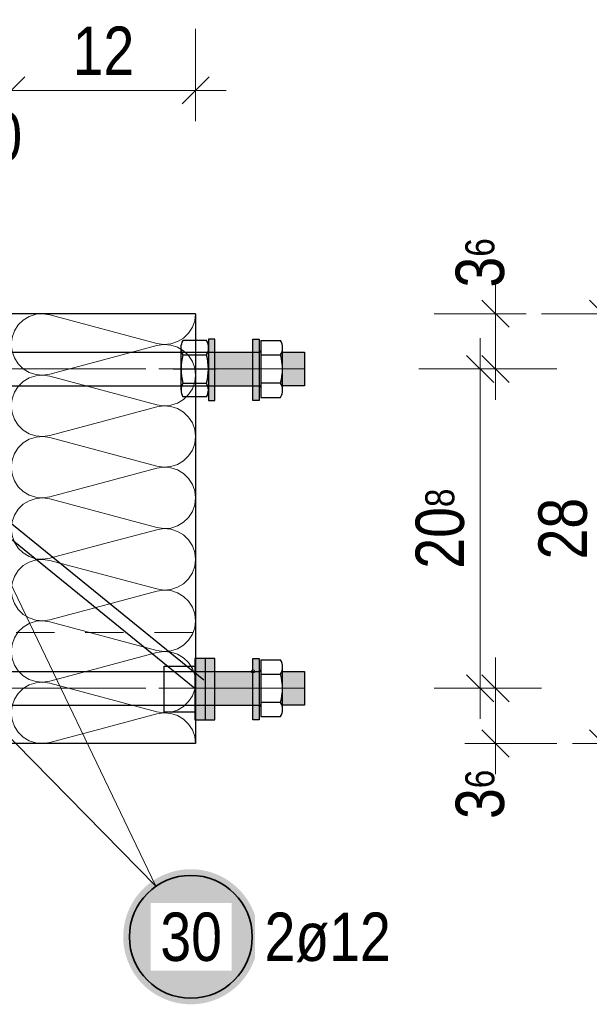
# Model space of a CAD drawing. Header units: millimetres. Extents: x -4 to 113, y -17 to 52.
# Tile 61 of 91: x 86.93 to 88.79, y 5.1 to 8.31. Entities that reach past the tile are written whole.
import ezdxf

# ---------------------------------------------------------------- set-up
doc = ezdxf.new("R2010")
doc.units = ezdxf.units.MM
doc.linetypes.add('DASHDOT', pattern=[1, 0.5, -0.25, 0, -0.25])
doc.linetypes.add('HIDDEN', pattern=[0.375, 0.25, -0.125])
doc.layers.add('Achsen', color=7, linetype='Continuous', lineweight=20)
doc.layers.add('Mattenbewehrung', color=7, linetype='Continuous', lineweight=20)
doc.styles.add('Arial Narrow', font='ARIALN.TTF')
doc.dimstyles.new('Arch_Strakon_dimstyle', dxfattribs={"dimtxt": 17.5, "dimasz": 1, "dimexe": 1.25, "dimexo": 0.0625, "dimgap": 1, "dimtad": 0, "dimdec": 5, "dimzin": 12, "dimdsep": 46, "dimtxsty": 'Arial Narrow', "dimblk": 'Arrowhead_Tick', "dimsah": 1, "dimcen": 0, "dimse1": 1, "dimse2": 1, "dimclrd": 6, "dimclrt": 2, "dimazin": 0, "dimtfac": 1, "dimtdec": 4, "dimtmove": 0, "dimatfit": 3, "dimldrblk": 'NONE', "dimfxl": 1, "dimtvp": 1, "dimtolj": 1, "dimtzin": 0, "dimlwd": 13, "dimarcsym": 2})

# ---------------------------------------------------------------- blocks, each defined once
blk = doc.blocks.new('Hatch_4_1')
at = {"color": 6, "linetype": 'Continuous', "lineweight": 13, "ltscale": 0.2}
for p, q in [((86.9039, 7.3503), (86.9039, 7.3503)), ((86.9039, 7.3503), (86.9039, 7.3503)), ((86.9844, 7.3484), (86.9626, 7.3414)), ((86.9844, 7.3484), (87.0071, 7.3503)), ((87.0298, 7.3469), (87.0071, 7.3503)), ((87.0298, 7.3469), (87.378, 7.2538)), ((87.5013, 7.3276), (87.5039, 7.3503)), ((87.5039, 7.3503), (87.5039, 7.3503)), ((86.9142, 7.2946), (86.9265, 7.3138)), ((86.943, 7.3297), (86.9265, 7.3138)), ((86.943, 7.3297), (86.9626, 7.3414)), ((87.5013, 7.3276), (87.4936, 7.3061)), ((86.9142, 7.2946), (86.9065, 7.2731)), ((87.4812, 7.2869), (87.4648, 7.271)), ((87.4812, 7.2869), (87.4936, 7.3061)), ((86.9039, 7.2503), (86.9065, 7.2731)), ((86.9039, 7.2503), (86.9065, 7.2276)), ((87.4006, 7.2504), (87.378, 7.2538)), ((87.3781, 7.2469), (87.4006, 7.2503)), ((87.4006, 7.2504), (87.4234, 7.2523)), ((87.4234, 7.2484), (87.4006, 7.2503)), ((87.4452, 7.2593), (87.4234, 7.2523)), ((87.4234, 7.2484), (87.4452, 7.2414)), ((87.4452, 7.2593), (87.4648, 7.271)), ((86.9142, 7.2061), (86.9065, 7.2276)), ((87.3781, 7.2469), (87.2039, 7.2003)), ((87.4648, 7.2297), (87.4452, 7.2414)), ((87.4648, 7.2297), (87.4812, 7.2138)), ((86.9142, 7.2061), (86.9266, 7.1869)), ((86.943, 7.171), (86.9266, 7.1869)), ((87.0297, 7.1538), (87.2039, 7.2003)), ((87.4936, 7.1946), (87.4812, 7.2138)), ((87.4936, 7.1946), (87.5013, 7.1731)), ((86.943, 7.171), (86.9626, 7.1593)), ((86.9843, 7.1523), (86.9626, 7.1593)), ((86.9843, 7.1523), (87.0071, 7.1504)), ((87.0297, 7.1538), (87.0071, 7.1504)), ((87.5039, 7.1503), (87.5013, 7.1731)), ((86.9039, 7.1503), (86.9039, 7.1503)), ((86.9039, 7.1503), (86.9039, 7.1503)), ((86.9265, 7.1138), (86.943, 7.1297)), ((86.9626, 7.1414), (86.943, 7.1297)), ((86.9626, 7.1414), (86.9844, 7.1484)), ((87.0071, 7.1503), (86.9844, 7.1484)), ((87.0071, 7.1503), (87.0298, 7.1469)), ((87.378, 7.0538), (87.0298, 7.1469)), ((87.4936, 7.1061), (87.5013, 7.1276)), ((87.5039, 7.1503), (87.5013, 7.1276)), ((86.9065, 7.0731), (86.9142, 7.0946)), ((86.9265, 7.1138), (86.9142, 7.0946)), ((87.4936, 7.1061), (87.4812, 7.0869)), ((86.9065, 7.0731), (86.9039, 7.0503)), ((87.4234, 7.0523), (87.4452, 7.0593)), ((87.4648, 7.071), (87.4452, 7.0593)), ((87.4648, 7.071), (87.4812, 7.0869)), ((86.9065, 7.0276), (86.9039, 7.0503)), ((86.9065, 7.0276), (86.9142, 7.0061)), ((87.2039, 7.0003), (87.3781, 7.0469)), ((87.378, 7.0538), (87.4006, 7.0504)), ((87.4006, 7.0503), (87.3781, 7.0469)), ((87.4234, 7.0523), (87.4006, 7.0504)), ((87.4006, 7.0503), (87.4234, 7.0484)), ((87.4452, 7.0414), (87.4234, 7.0484)), ((87.4452, 7.0414), (87.4648, 7.0297)), ((87.4812, 7.0138), (87.4648, 7.0297)), ((86.9266, 6.9869), (86.9142, 7.0061)), ((87.2039, 7.0003), (87.0297, 6.9538)), ((87.4812, 7.0138), (87.4936, 6.9946)), ((87.5013, 6.9731), (87.4936, 6.9946)), ((86.9266, 6.9869), (86.943, 6.971)), ((86.9626, 6.9593), (86.943, 6.971)), ((86.9626, 6.9593), (86.9843, 6.9523)), ((87.5013, 6.9731), (87.5039, 6.9503)), ((86.9039, 6.9503), (86.9039, 6.9503)), ((86.9039, 6.9503), (86.9039, 6.9503)), ((86.943, 6.9297), (86.9265, 6.9138)), ((86.943, 6.9297), (86.9626, 6.9414)), ((86.9844, 6.9484), (86.9626, 6.9414)), ((87.0071, 6.9504), (86.9843, 6.9523)), ((86.9844, 6.9484), (87.0071, 6.9503)), ((87.0071, 6.9504), (87.0297, 6.9538)), ((87.0298, 6.9469), (87.0071, 6.9503)), ((87.0298, 6.9469), (87.378, 6.8538)), ((87.5013, 6.9276), (87.4936, 6.9061)), ((87.5013, 6.9276), (87.5039, 6.9503)), ((86.9142, 6.8946), (86.9265, 6.9138)), ((87.4812, 6.8869), (87.4936, 6.9061)), ((86.9039, 6.8503), (86.9065, 6.8731)), ((86.9142, 6.8946), (86.9065, 6.8731)), ((87.4452, 6.8593), (87.4648, 6.871)), ((87.4812, 6.8869), (87.4648, 6.871)), ((86.9039, 6.8503), (86.9065, 6.8276)), ((87.3781, 6.8469), (87.2039, 6.8003)), ((87.4006, 6.8504), (87.378, 6.8538)), ((87.3781, 6.8469), (87.4006, 6.8503)), ((87.4006, 6.8504), (87.4234, 6.8523)), ((87.4234, 6.8484), (87.4006, 6.8503)), ((87.4452, 6.8593), (87.4234, 6.8523)), ((87.4234, 6.8484), (87.4452, 6.8414)), ((87.4648, 6.8297), (87.4452, 6.8414)), ((86.9142, 6.8061), (86.9065, 6.8276)), ((86.9142, 6.8061), (86.9266, 6.7869)), ((87.0297, 6.7538), (87.2039, 6.8003)), ((87.4648, 6.8297), (87.4812, 6.8138)), ((87.4936, 6.7946), (87.4812, 6.8138)), ((86.943, 6.771), (86.9266, 6.7869)), ((86.943, 6.771), (86.9626, 6.7593)), ((87.4936, 6.7946), (87.5013, 6.7731)), ((87.5039, 6.7503), (87.5013, 6.7731)), ((86.9039, 6.7503), (86.9039, 6.7503)), ((86.9039, 6.7503), (86.9039, 6.7503)), ((86.9626, 6.7414), (86.943, 6.7297)), ((86.9843, 6.7523), (86.9626, 6.7593)), ((86.9626, 6.7414), (86.9844, 6.7484)), ((86.9843, 6.7523), (87.0071, 6.7504)), ((87.0071, 6.7503), (86.9844, 6.7484)), ((87.0297, 6.7538), (87.0071, 6.7504)), ((87.0071, 6.7503), (87.0298, 6.7469)), ((87.378, 6.6538), (87.0298, 6.7469)), ((87.5039, 6.7503), (87.5013, 6.7276)), ((86.9265, 6.7138), (86.9142, 6.6946)), ((86.9265, 6.7138), (86.943, 6.7297)), ((87.4936, 6.7061), (87.4812, 6.6869)), ((87.4936, 6.7061), (87.5013, 6.7276)), ((86.9065, 6.6731), (86.9039, 6.6503)), ((86.9065, 6.6731), (86.9142, 6.6946)), ((87.4648, 6.671), (87.4452, 6.6593)), ((87.4648, 6.671), (87.4812, 6.6869)), ((86.9065, 6.6276), (86.9039, 6.6503)), ((87.2039, 6.6003), (87.3781, 6.6469)), ((87.378, 6.6538), (87.4006, 6.6504)), ((87.4006, 6.6503), (87.3781, 6.6469)), ((87.4234, 6.6523), (87.4006, 6.6504)), ((87.4006, 6.6503), (87.4234, 6.6484)), ((87.4234, 6.6523), (87.4452, 6.6593)), ((87.4452, 6.6414), (87.4234, 6.6484)), ((87.4452, 6.6414), (87.4648, 6.6297)), ((86.9065, 6.6276), (86.9142, 6.6061)), ((87.4812, 6.6138), (87.4648, 6.6297)), ((87.4812, 6.6138), (87.4936, 6.5946)), ((86.9266, 6.5869), (86.9142, 6.6061)), ((86.9266, 6.5869), (86.943, 6.571)), ((87.2039, 6.6003), (87.0297, 6.5538)), ((87.5013, 6.5731), (87.4936, 6.5946)), ((86.9039, 6.5503), (86.9039, 6.5503)), ((86.9039, 6.5503), (86.9039, 6.5503)), ((86.9626, 6.5593), (86.943, 6.571)), ((86.9626, 6.5593), (86.9843, 6.5523)), ((86.9844, 6.5484), (86.9626, 6.5414)), ((87.0071, 6.5504), (86.9843, 6.5523)), ((86.9844, 6.5484), (87.0071, 6.5503)), ((87.0071, 6.5504), (87.0297, 6.5538)), ((87.0298, 6.5469), (87.0071, 6.5503)), ((87.0298, 6.5469), (87.378, 6.4538)), ((87.5013, 6.5731), (87.5039, 6.5503)), ((87.5013, 6.5276), (87.5039, 6.5503)), ((86.9142, 6.4946), (86.9265, 6.5138)), ((86.943, 6.5297), (86.9265, 6.5138)), ((86.943, 6.5297), (86.9626, 6.5414)), ((87.5013, 6.5276), (87.4936, 6.5061)), ((86.9142, 6.4946), (86.9065, 6.4731)), ((87.4812, 6.4869), (87.4648, 6.471)), ((87.4812, 6.4869), (87.4936, 6.5061)), ((86.9039, 6.4503), (86.9065, 6.4731)), ((86.9039, 6.4503), (86.9065, 6.4276)), ((87.3781, 6.4469), (87.2039, 6.4003)), ((87.4006, 6.4504), (87.378, 6.4538)), ((87.3781, 6.4469), (87.4006, 6.4503)), ((87.4006, 6.4504), (87.4234, 6.4523)), ((87.4234, 6.4484), (87.4006, 6.4503)), ((87.4452, 6.4593), (87.4234, 6.4523)), ((87.4234, 6.4484), (87.4452, 6.4414)), ((87.4452, 6.4593), (87.4648, 6.471)), ((86.9142, 6.4061), (86.9065, 6.4276)), ((87.4648, 6.4297), (87.4452, 6.4414)), ((87.4648, 6.4297), (87.4812, 6.4138)), ((86.9142, 6.4061), (86.9266, 6.3869)), ((86.943, 6.371), (86.9266, 6.3869)), ((87.0297, 6.3538), (87.2039, 6.4003)), ((87.4936, 6.3946), (87.4812, 6.4138)), ((87.4936, 6.3946), (87.5013, 6.3731)), ((86.9039, 6.3503), (86.9039, 6.3503)), ((86.9039, 6.3503), (86.9039, 6.3503)), ((86.943, 6.371), (86.9626, 6.3593)), ((86.9843, 6.3523), (86.9626, 6.3593)), ((86.9843, 6.3523), (87.0071, 6.3504)), ((87.0071, 6.3503), (86.9844, 6.3484)), ((87.0297, 6.3538), (87.0071, 6.3504)), ((87.0071, 6.3503), (87.0298, 6.3469)), ((87.5039, 6.3503), (87.5013, 6.3731)), ((87.5039, 6.3503), (87.5013, 6.3276)), ((86.9265, 6.3138), (86.943, 6.3297)), ((86.9626, 6.3414), (86.943, 6.3297)), ((86.9626, 6.3414), (86.9844, 6.3484)), ((87.378, 6.2538), (87.0298, 6.3469)), ((87.4936, 6.3061), (87.5013, 6.3276)), ((86.9065, 6.2731), (86.9142, 6.2946)), ((86.9265, 6.3138), (86.9142, 6.2946)), ((87.4648, 6.271), (87.4812, 6.2869)), ((87.4936, 6.3061), (87.4812, 6.2869)), ((86.9065, 6.2731), (86.9039, 6.2503)), ((87.378, 6.2538), (87.4006, 6.2504)), ((87.4234, 6.2523), (87.4452, 6.2593)), ((87.4648, 6.271), (87.4452, 6.2593)), ((86.9065, 6.2276), (86.9039, 6.2503)), ((86.9065, 6.2276), (86.9142, 6.2061)), ((87.2039, 6.2003), (87.3781, 6.2469)), ((87.4006, 6.2503), (87.3781, 6.2469)), ((87.4234, 6.2523), (87.4006, 6.2504)), ((87.4006, 6.2503), (87.4234, 6.2484)), ((87.4452, 6.2414), (87.4234, 6.2484)), ((87.4452, 6.2414), (87.4648, 6.2297)), ((87.4812, 6.2138), (87.4648, 6.2297)), ((86.9266, 6.1869), (86.9142, 6.2061)), ((87.2039, 6.2003), (87.0297, 6.1538)), ((87.4812, 6.2138), (87.4936, 6.1946)), ((87.5013, 6.1731), (87.4936, 6.1946)), ((86.9266, 6.1869), (86.943, 6.171)), ((86.9626, 6.1593), (86.943, 6.171)), ((86.9626, 6.1593), (86.9843, 6.1523)), ((87.5013, 6.1731), (87.5039, 6.1503)), ((86.9039, 6.1503), (86.9039, 6.1503)), ((86.9039, 6.1503), (86.9039, 6.1503)), ((86.943, 6.1297), (86.9265, 6.1138)), ((86.943, 6.1297), (86.9626, 6.1414)), ((86.9844, 6.1484), (86.9626, 6.1414)), ((87.0071, 6.1504), (86.9843, 6.1523)), ((86.9844, 6.1484), (87.0071, 6.1503)), ((87.0071, 6.1504), (87.0297, 6.1538)), ((87.0298, 6.1469), (87.0071, 6.1503)), ((87.0298, 6.1469), (87.378, 6.0538)), ((87.5013, 6.1276), (87.4936, 6.1061)), ((87.5013, 6.1276), (87.5039, 6.1503)), ((86.9142, 6.0946), (86.9065, 6.0731)), ((86.9142, 6.0946), (86.9265, 6.1138)), ((87.4812, 6.0869), (87.4936, 6.1061)), ((86.9039, 6.0503), (86.9065, 6.0731)), ((87.4452, 6.0593), (87.4648, 6.071)), ((87.4812, 6.0869), (87.4648, 6.071)), ((86.9039, 6.0503), (86.9065, 6.0276)), ((87.3781, 6.0469), (87.2039, 6.0003)), ((87.4006, 6.0504), (87.378, 6.0538)), ((87.3781, 6.0469), (87.4006, 6.0503)), ((87.4006, 6.0504), (87.4234, 6.0523)), ((87.4234, 6.0484), (87.4006, 6.0503)), ((87.4452, 6.0593), (87.4234, 6.0523)), ((87.4234, 6.0484), (87.4452, 6.0414)), ((87.4648, 6.0297), (87.4452, 6.0414)), ((87.4648, 6.0297), (87.4812, 6.0138)), ((86.9142, 6.0061), (86.9065, 6.0276)), ((86.9142, 6.0061), (86.9266, 5.9869)), ((87.0297, 5.9538), (87.2039, 6.0003)), ((87.4936, 5.9946), (87.4812, 6.0138)), ((86.943, 5.971), (86.9266, 5.9869)), ((86.943, 5.971), (86.9626, 5.9593)), ((87.4936, 5.9946), (87.5013, 5.9731)), ((87.5039, 5.9503), (87.5013, 5.9731)), ((86.9039, 5.9503), (86.9039, 5.9503)), ((86.9039, 5.9503), (86.9039, 5.9503)), ((86.9843, 5.9523), (86.9626, 5.9593)), ((86.9843, 5.9523), (87.0071, 5.9504)), ((87.0297, 5.9538), (87.0071, 5.9504)), ((87.5039, 5.9503), (87.5039, 5.9503)), ((87.5039, 5.9503), (87.5039, 5.9503))]:
    blk.add_line(p, q, dxfattribs=at)
blk = doc.blocks.new('Arrowhead_Tick')
at = {"color": 0, "linetype": 'Continuous', "lineweight": -2, "ltscale": 0.5}
for p, q in [((0, 20), (0, -10)), ((-1, 0), (0, 0)), ((10, 0), (0, 0))]:
    blk.add_line(p, q, dxfattribs=at)
at = {"color": 2, "linetype": 'Continuous', "lineweight": 35, "ltscale": 0.5}
blk.add_line((4.42, 4.42), (-4.42, -4.42), dxfattribs=at)
blk = doc.blocks.new('*D48')
at = {"color": 6, "linetype": 'Continuous', "lineweight": 13}
blk.add_line((88.4805, 5.9603), (88.4805, 6.1203), dxfattribs=at)
at = {"layer": 'Defpoints', "color": 0}
for p in [(87.8592, 6.1303), (88.4805, 6.1303), (87.5039, 5.9503)]:
    blk.add_point(p, dxfattribs=at)
at = {"color": 6, "lineweight": 13, "xscale": 0.01, "yscale": 0.01, "zscale": 0.01}
for p, rotation in [((88.4805, 6.1303), 90.00000000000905), ((88.4805, 5.9503), 270.0000000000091)]:
    blk.add_blockref('Arrowhead_Tick', p, dxfattribs=dict(at, rotation=rotation))
at = {"color": 2, "lineweight": 0, "insert": (88.4305, 5.7848), "char_height": 0.1575, "attachment_point": 5, "rotation": 90, "style": 'Arial Narrow'}
blk.add_mtext('\\A1;3{\\A1;\\H.6x;\\S6;}', dxfattribs=at)
blk = doc.blocks.new('_None')
blk = doc.blocks.new('*D49')
at = {"color": 6, "linetype": 'Continuous', "lineweight": 13}
blk.add_line((88.4305, 6.1403), (88.4305, 7.1603), dxfattribs=at)
at = {"layer": 'Defpoints', "color": 0}
for p in [(87.8592, 7.1703), (88.4305, 7.1703), (87.8592, 6.1303)]:
    blk.add_point(p, dxfattribs=at)
at = {"color": 6, "lineweight": 13, "xscale": 0.01, "yscale": 0.01, "zscale": 0.01}
for p, rotation in [((88.4305, 7.1703), 90), ((88.4305, 6.1303), 270)]:
    blk.add_blockref('Arrowhead_Tick', p, dxfattribs=dict(at, rotation=rotation))
at = {"color": 2, "lineweight": 0, "insert": (88.3001, 6.6503), "char_height": 0.1575, "attachment_point": 5, "rotation": 90, "style": 'Arial Narrow'}
blk.add_mtext('\\A1;20{\\A1;\\H.6x;\\S8;}', dxfattribs=at)
blk = doc.blocks.new('*D50')
at = {"color": 6, "linetype": 'Continuous', "lineweight": 13}
blk.add_line((88.4805, 7.1803), (88.4805, 7.3403), dxfattribs=at)
at = {"layer": 'Defpoints', "color": 0}
for p in [(87.5039, 7.3503), (88.4805, 7.3503), (87.8592, 7.1703)]:
    blk.add_point(p, dxfattribs=at)
at = {"color": 6, "lineweight": 13, "xscale": 0.01, "yscale": 0.01, "zscale": 0.01}
for p, rotation in [((88.4805, 7.3503), 89.99999999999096), ((88.4805, 7.1703), 269.999999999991)]:
    blk.add_blockref('Arrowhead_Tick', p, dxfattribs=dict(at, rotation=rotation))
at = {"color": 2, "lineweight": 0, "insert": (88.4305, 7.5159), "char_height": 0.1575, "attachment_point": 5, "rotation": 90, "style": 'Arial Narrow'}
blk.add_mtext('\\A1;3{\\A1;\\H.6x;\\S6;}', dxfattribs=at)
blk = doc.blocks.new('*D51')
at = {"color": 6, "linetype": 'Continuous', "lineweight": 13}
blk.add_line((88.8305, 5.9603), (88.8305, 7.3403), dxfattribs=at)
at = {"layer": 'Defpoints', "color": 0}
for p in [(87.5039, 7.3503), (88.8305, 7.3503), (87.5039, 5.9503)]:
    blk.add_point(p, dxfattribs=at)
at = {"color": 6, "lineweight": 13, "xscale": 0.01, "yscale": 0.01, "zscale": 0.01}
for p, rotation in [((88.8305, 7.3503), 90), ((88.8305, 5.9503), 270)]:
    blk.add_blockref('Arrowhead_Tick', p, dxfattribs=dict(at, rotation=rotation))
at = {"color": 2, "lineweight": 0, "insert": (88.7001, 6.6503), "char_height": 0.1575, "attachment_point": 5, "rotation": 90, "style": 'Arial Narrow'}
blk.add_mtext('\\A1;28', dxfattribs=at)
blk = doc.blocks.new('*D55')
at = {"color": 6, "linetype": 'Continuous', "lineweight": 13}
blk.add_line((86.9139, 8.0777), (87.4939, 8.0777), dxfattribs=at)
at = {"layer": 'Defpoints', "color": 0}
for p in [(87.5039, 8.0777), (86.9039, 7.3503), (87.5039, 7.3503)]:
    blk.add_point(p, dxfattribs=at)
at = {"color": 6, "lineweight": 13, "xscale": 0.01, "yscale": 0.01, "zscale": 0.01}
blk.add_blockref('Arrowhead_Tick', (87.5039, 8.0777), dxfattribs=at)
at = {"color": 6, "lineweight": 13, "xscale": 0.01, "yscale": 0.01, "zscale": 0.01, "rotation": 180}
blk.add_blockref('Arrowhead_Tick', (86.9039, 8.0777), dxfattribs=at)
at = {"color": 2, "lineweight": 0, "insert": (87.2039, 8.2068), "char_height": 0.1575, "attachment_point": 5, "style": 'Arial Narrow'}
blk.add_mtext('\\A1;12', dxfattribs=at)

msp = doc.modelspace()

# ---------------------------------------------------------------- hatches: boundary and pattern name
at = {"lineweight": 13, "true_color": 0xcccccc}
for points in [[(87.566323, 7.067486), (87.546323, 7.067486), (87.546323, 7.267486), (87.566323, 7.267486)], [(87.710728, 7.067486), (87.690728, 7.067486), (87.690728, 7.267486), (87.710728, 7.267486)], [(87.566323, 7.115338), (87.690728, 7.115338), (87.690728, 7.225338), (87.566323, 7.225338)], [(87.78685, 7.115338), (87.858189, 7.115338), (87.858189, 7.225338), (87.78685, 7.225338)], [(87.501878, 6.027486), (87.566323, 6.027486), (87.566323, 6.227486), (87.501878, 6.227486)], [(87.690728, 6.027486), (87.710728, 6.027486), (87.710728, 6.227486), (87.690728, 6.227486)], [(87.566323, 6.075338), (87.690728, 6.075338), (87.690728, 6.185338), (87.566323, 6.185338)], [(87.78685, 6.075338), (87.858189, 6.075338), (87.858189, 6.185338), (87.78685, 6.185338)]]:
    msp.add_hatch(color=254, dxfattribs=at).paths.add_polyline_path(points)
at = {"layer": 'Mattenbewehrung', "lineweight": 50, "true_color": 0xffffff}
msp.add_hatch(color=7, dxfattribs=at).paths.add_polyline_path([(87.708382, 5.320997), (87.708248, 5.328675), (87.707846, 5.336343), (87.707176, 5.343993), (87.706241, 5.351615), (87.705039, 5.359199), (87.703574, 5.366737), (87.701847, 5.37422), (87.699859, 5.381637), (87.697614, 5.38898), (87.695114, 5.396241), (87.692362, 5.40341), (87.689362, 5.410479), (87.686116, 5.417438), (87.68263, 5.42428), (87.678907, 5.430997), (87.674952, 5.437579), (87.67077, 5.444019), (87.666365, 5.450309), (87.661744, 5.456442), (87.656911, 5.46241), (87.651873, 5.468205), (87.646636, 5.473822), (87.641206, 5.479251), (87.63559, 5.484489), (87.629795, 5.489526), (87.623827, 5.494359), (87.617694, 5.49898), (87.611404, 5.503385), (87.604964, 5.507567), (87.598382, 5.511522), (87.591665, 5.515245), (87.584823, 5.518731), (87.577864, 5.521977), (87.570795, 5.524977), (87.563626, 5.527729), (87.556365, 5.530229), (87.549022, 5.532474), (87.541604, 5.534462), (87.534122, 5.536189), (87.526584, 5.537654), (87.519, 5.538856), (87.511378, 5.539792), (87.503728, 5.540461), (87.496059, 5.540863), (87.488382, 5.540997), (87.480704, 5.540863), (87.473035, 5.540461), (87.465385, 5.539792), (87.457763, 5.538856), (87.450179, 5.537654), (87.442641, 5.536189), (87.435159, 5.534462), (87.427741, 5.532474), (87.420398, 5.530229), (87.413137, 5.527729), (87.405968, 5.524977), (87.3989, 5.521977), (87.39194, 5.518731), (87.385098, 5.515245), (87.378382, 5.511522), (87.371799, 5.507567), (87.365359, 5.503385), (87.359069, 5.49898), (87.352936, 5.494359), (87.346968, 5.489526), (87.341173, 5.484489), (87.335557, 5.479251), (87.330127, 5.473822), (87.32489, 5.468205), (87.319852, 5.46241), (87.315019, 5.456442), (87.310398, 5.450309), (87.305993, 5.444019), (87.301811, 5.437579), (87.297856, 5.430997), (87.294133, 5.42428), (87.290647, 5.417438), (87.287402, 5.410479), (87.284401, 5.40341), (87.281649, 5.396241), (87.279149, 5.38898), (87.276904, 5.381637), (87.274917, 5.37422), (87.273189, 5.366737), (87.271724, 5.359199), (87.270523, 5.351615), (87.269587, 5.343993), (87.268917, 5.336343), (87.268516, 5.328675), (87.268382, 5.320997), (87.268516, 5.313319), (87.268917, 5.30565), (87.269587, 5.298), (87.270523, 5.290379), (87.271724, 5.282794), (87.273189, 5.275256), (87.274917, 5.267774), (87.276904, 5.260356), (87.279149, 5.253013), (87.281649, 5.245752), (87.284401, 5.238583), (87.287402, 5.231515), (87.290647, 5.224555), (87.294133, 5.217713), (87.297856, 5.210997), (87.301811, 5.204414), (87.305993, 5.197974), (87.310398, 5.191684), (87.315019, 5.185551), (87.319852, 5.179583), (87.32489, 5.173788), (87.330127, 5.168172), (87.335557, 5.162742), (87.341173, 5.157505), (87.346968, 5.152467), (87.352936, 5.147634), (87.359069, 5.143013), (87.365359, 5.138608), (87.371799, 5.134426), (87.378382, 5.130471), (87.385098, 5.126748), (87.39194, 5.123262), (87.3989, 5.120017), (87.405968, 5.117016), (87.413137, 5.114264), (87.420398, 5.111764), (87.427741, 5.109519), (87.435159, 5.107532), (87.442641, 5.105804), (87.450179, 5.104339), (87.457763, 5.103138), (87.465385, 5.102202), (87.473035, 5.101533), (87.480704, 5.101131), (87.488382, 5.100997), (87.496059, 5.101131), (87.503728, 5.101533), (87.511378, 5.102202), (87.519, 5.103138), (87.526584, 5.104339), (87.534122, 5.105804), (87.541604, 5.107532), (87.549022, 5.109519), (87.556365, 5.111764), (87.563626, 5.114264), (87.570795, 5.117016), (87.577864, 5.120017), (87.584823, 5.123262), (87.591665, 5.126748), (87.598382, 5.130471), (87.604964, 5.134426), (87.611404, 5.138608), (87.617694, 5.143013), (87.623827, 5.147634), (87.629795, 5.152467), (87.63559, 5.157505), (87.641206, 5.162742), (87.646636, 5.168172), (87.651873, 5.173788), (87.656911, 5.179583), (87.661744, 5.185551), (87.666365, 5.191684), (87.67077, 5.197974), (87.674952, 5.204414), (87.678907, 5.210997), (87.68263, 5.217713), (87.686116, 5.224555), (87.689362, 5.231515), (87.692362, 5.238583), (87.695114, 5.245752), (87.697614, 5.253013), (87.699859, 5.260356), (87.701847, 5.267774), (87.703574, 5.275256), (87.705039, 5.282794), (87.706241, 5.290379), (87.707176, 5.298), (87.707846, 5.30565)])

# ---------------------------------------------------------------- linework, layer by layer
at = {"color": 3, "linetype": 'Continuous', "lineweight": 25}
for p, q in [((87.539876, 7.262708), (87.462255, 7.262708)), ((87.71685, 7.262714), (87.71685, 7.077962)), ((87.71685, 7.262714), (87.780621, 7.262714)), ((80.22497, 7.225338), (87.566323, 7.225338)), ((87.456066, 7.239614), (87.456066, 7.170338)), ((87.462268, 7.216269), (87.539863, 7.216269)), ((87.546066, 7.239614), (87.546066, 7.170338)), ((87.566323, 7.225338), (87.690728, 7.225338)), ((87.690728, 7.225338), (87.71185, 7.225338)), ((87.71685, 7.230338), (87.71685, 7.110338)), ((87.71685, 7.216526), (87.780621, 7.216526)), ((87.78685, 7.101056), (87.78685, 7.23962)), ((87.456066, 7.170338), (87.456066, 7.102272)), ((87.546066, 7.170338), (87.546066, 7.102272)), ((87.462317, 7.124215), (87.539814, 7.124215)), ((87.780661, 7.12415), (87.71685, 7.12415)), ((86.351678, 7.115338), (87.566323, 7.115338)), ((87.566323, 7.115338), (87.690728, 7.115338)), ((87.690728, 7.115338), (87.71185, 7.115338)), ((87.539876, 7.079178), (87.462255, 7.079178)), ((87.71685, 7.077962), (87.780661, 7.077962)), ((87.536323, 6.027486), (87.536323, 6.227486)), ((87.71685, 6.222714), (87.71685, 6.037962)), ((87.71685, 6.222714), (87.780621, 6.222714)), ((87.401878, 6.052046), (87.401878, 6.202046)), ((87.401878, 6.202046), (87.501878, 6.202046)), ((87.501878, 6.202046), (87.501878, 6.052046)), ((87.71685, 6.190338), (87.71685, 6.070338)), ((87.78685, 6.061056), (87.78685, 6.19962)), ((82.72497, 6.185338), (87.566323, 6.185338)), ((87.566323, 6.185338), (87.71185, 6.185338)), ((87.71685, 6.176526), (87.780621, 6.176526)), ((82.72497, 6.075338), (87.566323, 6.075338)), ((87.566323, 6.075338), (87.690728, 6.075338)), ((87.690728, 6.075338), (87.71185, 6.075338)), ((87.780661, 6.08415), (87.71685, 6.08415)), ((87.501878, 6.052046), (87.401878, 6.052046)), ((87.71685, 6.037962), (87.780661, 6.037962))]:
    msp.add_line(p, q, dxfattribs=at)
at = {"color": 5, "linetype": 'DASHDOT', "lineweight": 18, "ltscale": 0.5}
for p, q in [((87.71685, 7.170338), (80.19185, 7.170338)), ((87.81185, 7.170338), (87.71685, 7.170338)), ((87.71685, 6.130338), (82.642373, 6.130338)), ((87.81185, 6.130338), (87.71685, 6.130338))]:
    msp.add_line(p, q, dxfattribs=at)
at = {"color": 3, "linetype": 'DASHDOT', "lineweight": 25, "ltscale": 0.5}
msp.add_line((87.431066, 7.170338), (87.571066, 7.170338), dxfattribs=at)
at = {"color": 9, "linetype": 'Continuous', "lineweight": 0}
msp.add_circle((87.690728, 6.185338), 0.00555, dxfattribs=at)
at = {"color": 3, "linetype": 'Continuous', "lineweight": 25}
for centre, radius, start, end in [((87.502638, 7.239614), 0.046634, 150.013484, 210.039305), ((87.499493, 7.239614), 0.046634, 329.960695, 29.986498), ((87.740662, 7.23962), 0.046152, 329.974265, 30.025735), ((87.640818, 7.170338), 0.184363, 165.57373, 194.487832), ((87.361313, 7.170338), 0.184363, 345.512168, 14.42627), ((87.71185, 7.230338), 0.005, 270, 0), ((87.608393, 7.170338), 0.178313, 344.990985, 15.012368), ((87.502254, 7.10132), 0.045718, 149.946897, 208.967059), ((87.499878, 7.10132), 0.045718, 331.032941, 30.053103), ((87.740662, 7.101056), 0.046187, 329.999272, 30.00073), ((87.71185, 7.110338), 0.005, 359.999981, 90), ((87.740662, 6.19962), 0.046152, 329.974265, 30.025735), ((87.71185, 6.190338), 0.005, 270, 0), ((87.608393, 6.130338), 0.178313, 344.990985, 15.012368), ((87.71185, 6.070338), 0.005, 359.999981, 90), ((87.740662, 6.061056), 0.046187, 329.999272, 30.00073)]:
    msp.add_arc(centre, radius, start, end, dxfattribs=at)
at = {"layer": 'Achsen', "color": 9, "linetype": 'HIDDEN', "lineweight": 0, "ltscale": 0.5}
for p, q in [((87.503924, 7.350338), (86.903924, 7.350338)), ((87.494621, 6.312263), (86.902691, 6.312263))]:
    msp.add_line(p, q, dxfattribs=at)
at = {"layer": 'Achsen', "color": 3, "linetype": 'Continuous', "lineweight": 25}
for p, q in [((87.503924, 7.350338), (86.903924, 7.350338)), ((87.503924, 7.350338), (87.503924, 5.950338)), ((87.546323, 7.267486), (87.546323, 7.067486)), ((87.566323, 7.267486), (87.546323, 7.267486)), ((87.566323, 7.225338), (87.566323, 7.267486)), ((87.690728, 7.225338), (87.690728, 7.267486)), ((87.690728, 7.267486), (87.710728, 7.267486)), ((87.710728, 7.267486), (87.710728, 7.067486)), ((87.566323, 7.115338), (87.566323, 7.225338)), ((87.690728, 7.115338), (87.690728, 7.225338)), ((87.78685, 7.225338), (87.858189, 7.225338)), ((87.858189, 7.225338), (87.858189, 7.115338)), ((86.302418, 7.155338), (87.531215, 6.157528)), ((86.288856, 7.115338), (87.501878, 6.130338)), ((87.566323, 7.067486), (87.566323, 7.115338)), ((87.690728, 7.067486), (87.690728, 7.115338)), ((87.858189, 7.115338), (87.78685, 7.115338)), ((87.546323, 7.067486), (87.566323, 7.067486)), ((87.710728, 7.067486), (87.690728, 7.067486)), ((87.501878, 6.227486), (87.501878, 6.027486)), ((87.566323, 6.227486), (87.501878, 6.227486)), ((87.566323, 6.185338), (87.566323, 6.227486)), ((87.690728, 6.075338), (87.690728, 6.227486)), ((87.690728, 6.227486), (87.710728, 6.227486)), ((87.710728, 6.227486), (87.710728, 6.027486)), ((87.566323, 6.075338), (87.566323, 6.185338)), ((87.78685, 6.185338), (87.858189, 6.185338)), ((87.858189, 6.185338), (87.858189, 6.075338)), ((87.566323, 6.027486), (87.566323, 6.075338)), ((87.690728, 6.027486), (87.690728, 6.075338)), ((87.858189, 6.075338), (87.78685, 6.075338)), ((87.501878, 6.027486), (87.566323, 6.027486)), ((87.710728, 6.027486), (87.690728, 6.027486)), ((87.503924, 5.950338), (86.903924, 5.950338))]:
    msp.add_line(p, q, dxfattribs=at)
at = {"layer": 'Achsen', "color": 9, "linetype": 'DASHDOT', "lineweight": 0, "ltscale": 0.5}
for p, q in [((87.859212, 7.170338), (82.995326, 7.170338)), ((87.859212, 6.130338), (82.995326, 6.130338)), ((87.859212, 6.130338), (82.995326, 6.130338))]:
    msp.add_line(p, q, dxfattribs=at)
at = {"layer": 'Mattenbewehrung', "color": 5, "linetype": 'Continuous', "lineweight": 18, "ltscale": 0.2}
for p in [(86.623924, 7.050338), (86.623924, 6.250343)]:
    msp.add_line(p, (87.3744, 5.485338), dxfattribs=at)
at = {"layer": 'Mattenbewehrung', "color": 2, "linetype": 'Continuous', "lineweight": 35, "ltscale": 0.2}
msp.add_circle((87.488382, 5.320997), 0.2, dxfattribs=at)

# ---------------------------------------------------------------- block references
at = {"color": 0, "lineweight": -2}
msp.add_blockref('Hatch_4_1', (0, 0), dxfattribs=at)

# ---------------------------------------------------------------- texts
at = {"color": 2, "lineweight": 35, "insert": (86.377466, 8.006462), "char_height": 0.1575, "attachment_point": 1, "line_spacing_factor": 0.9, "style": 'Arial Narrow'}
msp.add_mtext('ø12/10', dxfattribs=at)
at = {"layer": 'Mattenbewehrung', "color": 2, "lineweight": 35, "insert": (87.728382, 5.399747), "char_height": 0.1575, "attachment_point": 1, "line_spacing_factor": 0.9, "style": 'Arial Narrow', "bg_fill": 3, "box_fill_scale": 1.2, "bg_fill_color": 256, "bg_fill_true_color": 13158600, "bg_fill_transparency": 0}
msp.add_mtext('2ø12', dxfattribs=at)

# ---------------------------------------------------------------- dimensions: what is measured, and where the dimension line sits
at = {"lineweight": 0}
dim = msp.add_linear_dim(base=(87.503924, 8.077705), p1=(86.903924, 7.350338), p2=(87.503924, 7.350338), text='12', dimstyle='Arch_Strakon_dimstyle', override={"dimscale": 0.01, "dimtxt": 15.75, "dimasz": 1, "dimgap": 5, "dimtad": 1, "dimjust": 0, "dimtih": 0, "dimtoh": 0, "dimdec": 4, "dimdsep": 46, "dimtxsty": 'Arial Narrow', "dimclrd": 6, "dimclrt": 2, "dimtix": 1, "dimtofl": 255, "dimtmove": 0, "dimatfit": 2, "dimfxl": 0, "dimfxlon": 0, "dimtvp": 31.746032, "dimlwd": 13}, dxfattribs=at)
dim.commit()
dim.dimension.update_dxf_attribs({"geometry": '*D55', "text_midpoint": (87.203924, 8.077705), "dimtype": 160})
for base, p1, p2, text, override, picture, middle in [((88.48054, 7.350338), (87.859212, 7.170338), (87.503924, 7.350338), '3{\\A1;\\H.6x;\\S6;}', {"dimscale": 0.01, "dimtxt": 15.75, "dimasz": 1, "dimgap": 5, "dimtad": 1, "dimjust": 4, "dimtih": 0, "dimtoh": 0, "dimdec": 4, "dimdsep": 46, "dimtxsty": 'Arial Narrow', "dimclrd": 6, "dimclrt": 2, "dimtix": 0, "dimtofl": 255, "dimtmove": 2, "dimatfit": 2, "dimfxl": 0, "dimfxlon": 0, "dimtvp": 31.746032, "dimlwd": 13}, '*D50', (88.43054, 7.51591)), ((88.83054, 7.350338), (87.503924, 5.950338), (87.503924, 7.350338), '28', {"dimscale": 0.01, "dimtxt": 15.75, "dimasz": 1, "dimgap": 5, "dimtad": 1, "dimjust": 0, "dimtih": 0, "dimtoh": 0, "dimdec": 4, "dimdsep": 46, "dimtxsty": 'Arial Narrow', "dimclrd": 6, "dimclrt": 2, "dimtix": 1, "dimtofl": 255, "dimtmove": 0, "dimatfit": 2, "dimfxl": 0, "dimfxlon": 0, "dimtvp": 31.746032, "dimlwd": 13}, '*D51', (88.83054, 6.650338)), ((88.43054, 7.170338), (87.859212, 6.130338), (87.859212, 7.170338), '20{\\A1;\\H.6x;\\S8;}', {"dimscale": 0.01, "dimtxt": 15.75, "dimasz": 1, "dimgap": 5, "dimtad": 1, "dimjust": 0, "dimtih": 0, "dimtoh": 0, "dimdec": 4, "dimdsep": 46, "dimtxsty": 'Arial Narrow', "dimclrd": 6, "dimclrt": 2, "dimtix": 1, "dimtofl": 255, "dimtmove": 0, "dimatfit": 2, "dimfxl": 0, "dimfxlon": 0, "dimtvp": 31.746032, "dimlwd": 13}, '*D49', (88.43054, 6.650338)), ((88.48054, 6.130338), (87.503924, 5.950338), (87.859212, 6.130338), '3{\\A1;\\H.6x;\\S6;}', {"dimscale": 0.01, "dimtxt": 15.75, "dimasz": 1, "dimgap": 5, "dimtad": 1, "dimjust": 0, "dimtih": 0, "dimtoh": 0, "dimdec": 4, "dimdsep": 46, "dimtxsty": 'Arial Narrow', "dimclrd": 6, "dimclrt": 2, "dimtix": 0, "dimtofl": 255, "dimtmove": 2, "dimatfit": 2, "dimfxl": 0, "dimfxlon": 0, "dimtvp": 31.746032, "dimlwd": 13}, '*D48', (88.43054, 5.784766))]:
    dim = msp.add_linear_dim(base=base, p1=p1, p2=p2, angle=90, text=text, dimstyle='Arch_Strakon_dimstyle', override=override, dxfattribs=at)
    dim.commit()
    dim.dimension.update_dxf_attribs({"geometry": picture, "text_midpoint": middle, "dimtype": 160})

# ---------------------------------------------------------------- next in the draw order: texts
at = {"layer": 'Mattenbewehrung', "color": 2, "lineweight": 35, "insert": (87.389157, 5.399747), "char_height": 0.1575, "attachment_point": 1, "line_spacing_factor": 0.9, "style": 'Arial Narrow', "bg_fill": 3, "box_fill_scale": 1.2, "bg_fill_color": 256, "bg_fill_true_color": 13158600, "bg_fill_transparency": 0}
msp.add_mtext('30', dxfattribs=at)

doc.saveas('drawing.dxf')
